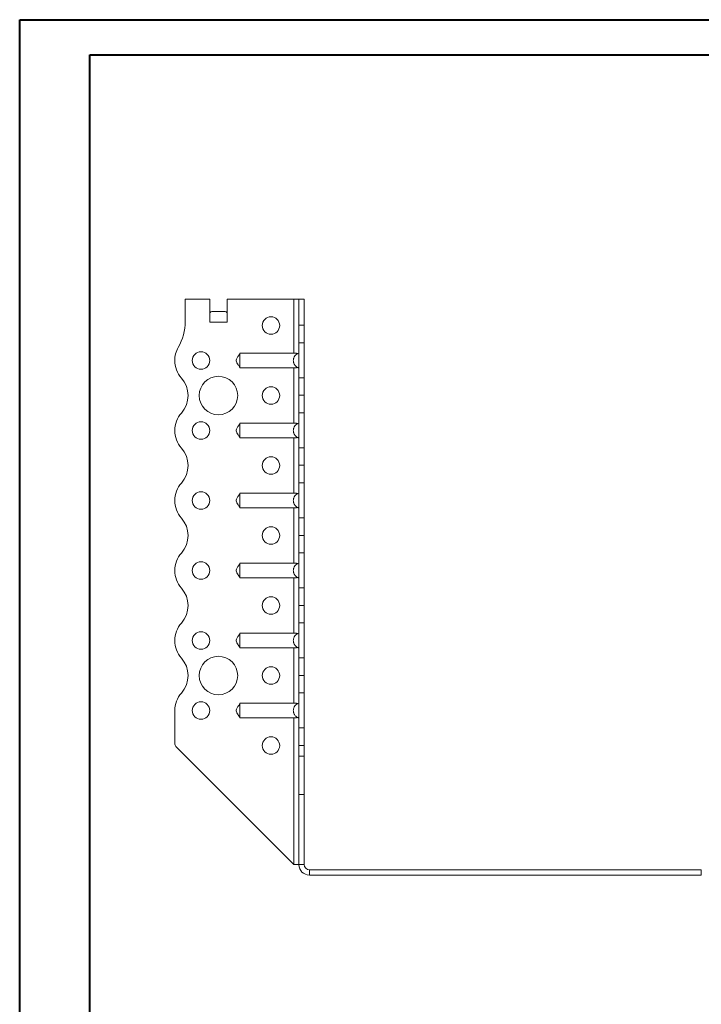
# Model space of a CAD drawing. Header units: millimetres. Extents: x 0 to 210, y 0 to 297.
# Tile 6 of 7: x 0 to 97, y 157 to 297. Entities that reach past the tile are written whole.
import ezdxf

# ---------------------------------------------------------------- set-up
doc = ezdxf.new("R2010")
doc.units = ezdxf.units.MM

msp = doc.modelspace()

# ---------------------------------------------------------------- linework, layer by layer
at = {"color": 7, "linetype": 'Continuous', "lineweight": 40}
for p, q in [((0.08, 0.21), (0.08, 297.21)), ((0.08, 297.21), (210.08, 297.21)), ((10.08, 292.21), (205.08, 292.21)), ((10.08, 5.21), (10.08, 292.21))]:
    msp.add_line(p, q, dxfattribs=at)
at = {"color": 7, "linetype": 'Continuous', "lineweight": 15}
for p, q in [((23.73, 257.28), (23.73, 254.14)), ((27.23, 257.28), (23.73, 257.28)), ((27.23, 254.03), (27.23, 257.28)), ((29.73, 254.03), (29.73, 257.28)), ((39.23, 257.28), (29.73, 257.28)), ((39.23, 257.28), (39.23, 249.59)), ((39.98, 257.28), (39.23, 257.28)), ((40.73, 257.28), (39.98, 257.28)), ((39.98, 253.56), (39.98, 257.28)), ((40.73, 253.56), (40.73, 257.28)), ((27.54, 255.53), (29.42, 255.53)), ((27.23, 254.03), (29.73, 254.03)), ((39.98, 253.56), (40.73, 253.56)), ((39.98, 251.06), (39.98, 253.56)), ((40.73, 253.56), (40.73, 251.06)), ((40.73, 251.06), (39.98, 251.06)), ((39.98, 251.06), (39.98, 246.06)), ((40.73, 246.06), (40.73, 251.06)), ((39.23, 249.59), (31.53, 249.59)), ((39.23, 247.48), (31.53, 247.48)), ((39.23, 247.48), (39.23, 239.59)), ((39.98, 246.06), (40.73, 246.06)), ((39.98, 243.56), (39.98, 246.06)), ((40.73, 246.06), (40.73, 243.56)), ((39.98, 243.56), (40.73, 243.56)), ((39.98, 241.06), (39.98, 243.56)), ((40.73, 243.56), (39.98, 243.56)), ((39.98, 243.56), (39.98, 243.56)), ((40.73, 243.56), (40.73, 241.06)), ((40.73, 243.56), (40.73, 243.56)), ((40.73, 241.06), (39.98, 241.06)), ((39.98, 241.06), (39.98, 236.06)), ((40.73, 236.06), (40.73, 241.06)), ((39.23, 239.59), (31.53, 239.59)), ((39.23, 237.48), (31.53, 237.48)), ((39.23, 237.48), (39.23, 229.59)), ((39.98, 236.06), (40.73, 236.06)), ((39.98, 233.56), (39.98, 236.06)), ((40.73, 236.06), (40.73, 233.56)), ((40.73, 233.56), (39.98, 233.56)), ((39.98, 233.56), (40.73, 233.56)), ((39.98, 231.06), (39.98, 233.56)), ((39.98, 233.56), (39.98, 233.56)), ((40.73, 233.56), (40.73, 231.06)), ((40.73, 233.56), (40.73, 233.56)), ((40.73, 231.06), (39.98, 231.06)), ((39.98, 231.06), (39.98, 226.06)), ((40.73, 226.06), (40.73, 231.06)), ((39.23, 229.59), (31.53, 229.59)), ((39.23, 227.48), (31.53, 227.48)), ((39.23, 227.48), (39.23, 219.59)), ((39.98, 226.06), (40.73, 226.06)), ((39.98, 223.56), (39.98, 226.06)), ((40.73, 226.06), (40.73, 223.56)), ((39.98, 223.56), (40.73, 223.56)), ((39.98, 221.06), (39.98, 223.56)), ((40.73, 223.56), (39.98, 223.56)), ((39.98, 223.56), (39.98, 223.56)), ((40.73, 223.56), (40.73, 221.06)), ((40.73, 223.56), (40.73, 223.56)), ((40.73, 221.06), (39.98, 221.06)), ((39.98, 221.06), (39.98, 216.06)), ((40.73, 216.06), (40.73, 221.06)), ((39.23, 219.59), (31.53, 219.59)), ((39.23, 217.48), (31.53, 217.48)), ((39.23, 217.48), (39.23, 209.59)), ((39.98, 216.06), (40.73, 216.06)), ((39.98, 213.56), (39.98, 216.06)), ((40.73, 216.06), (40.73, 213.56)), ((39.98, 213.56), (40.73, 213.56)), ((39.98, 211.06), (39.98, 213.56)), ((40.73, 213.56), (39.98, 213.56)), ((39.98, 213.56), (39.98, 213.56)), ((40.73, 213.56), (40.73, 211.06)), ((40.73, 213.56), (40.73, 213.56)), ((40.73, 211.06), (39.98, 211.06)), ((39.98, 211.06), (39.98, 206.06)), ((40.73, 206.06), (40.73, 211.06)), ((39.23, 209.59), (31.53, 209.59)), ((22.23, 208.53), (22.23, 208.53)), ((39.23, 207.48), (31.53, 207.48)), ((39.23, 207.48), (39.23, 199.59)), ((39.98, 206.06), (40.73, 206.06)), ((39.98, 203.56), (39.98, 206.06)), ((40.73, 206.06), (40.73, 203.56)), ((40.73, 203.56), (39.98, 203.56)), ((39.98, 203.56), (40.73, 203.56)), ((39.98, 201.06), (39.98, 203.56)), ((39.98, 203.56), (39.98, 203.56)), ((40.73, 203.56), (40.73, 201.06)), ((40.73, 203.56), (40.73, 203.56)), ((40.73, 201.06), (39.98, 201.06)), ((39.98, 201.06), (39.98, 196.06)), ((40.73, 196.06), (40.73, 201.06)), ((22.23, 198.53), (22.23, 193.95)), ((39.23, 199.59), (31.53, 199.59)), ((39.23, 197.48), (31.53, 197.48)), ((39.23, 197.48), (39.23, 176.53)), ((39.98, 196.06), (40.73, 196.06)), ((39.98, 193.56), (39.98, 196.06)), ((40.73, 196.06), (40.73, 193.56)), ((39.23, 176.53), (22.52, 193.24)), ((40.73, 193.56), (39.98, 193.56)), ((39.98, 192.03), (39.98, 193.56)), ((40.73, 192.03), (40.73, 193.56)), ((40.73, 192.03), (39.98, 192.03)), ((39.98, 186.53), (39.98, 192.03)), ((40.73, 186.53), (40.73, 192.03)), ((39.98, 186.53), (40.73, 186.53)), ((39.98, 176.53), (39.98, 186.53)), ((40.73, 176.53), (40.73, 186.53)), ((39.23, 176.53), (39.98, 176.53)), ((39.98, 176.53), (40.73, 176.53)), ((41.48, 175.78), (41.48, 175.03)), ((97.48, 175.78), (41.48, 175.78)), ((97.48, 175.03), (41.48, 175.03)), ((97.48, 175.78), (97.48, 175.03))]:
    msp.add_line(p, q, dxfattribs=at)
for centre, radius in [((35.98, 253.53), 1.25), ((25.98, 248.53), 1.25), ((28.48, 243.53), 2.75), ((35.98, 243.53), 1.25), ((25.98, 238.53), 1.25), ((35.98, 233.53), 1.25), ((25.98, 228.53), 1.25), ((35.98, 223.53), 1.25), ((25.98, 218.53), 1.25), ((35.98, 213.53), 1.25), ((25.98, 208.53), 1.25), ((28.48, 203.53), 2.75), ((35.98, 203.53), 1.25), ((25.98, 198.53), 1.25), ((35.98, 193.53), 1.25)]:
    msp.add_circle(centre, radius, dxfattribs=at)
for centre, radius, start, end in [((16.23, 254.14), 7.5, 330.0736, 0), ((25.98, 248.53), 3.75, 150.0736, 179.9591), ((25.98, 248.53), 3.75, 180, 221.8123), ((20.39, 243.53), 3.75, 318.1863, 41.8123), ((25.98, 238.53), 3.75, 138.1863, 180), ((25.98, 238.53), 3.75, 180, 221.8137), ((20.39, 233.53), 3.75, 318.1863, 41.8137), ((25.98, 228.53), 3.75, 138.1863, 180), ((25.98, 228.53), 3.75, 180, 221.8137), ((20.39, 223.53), 3.75, 318.1863, 41.8137), ((25.98, 218.53), 3.75, 138.1863, 180), ((25.98, 218.53), 3.75, 180, 221.8137), ((20.39, 213.53), 3.75, 318.1877, 41.8137), ((25.98, 208.53), 3.75, 138.1877, 180), ((25.98, 208.53), 3.75, 180, 221.8196), ((20.39, 203.53), 3.75, 318.1804, 41.8196), ((25.98, 198.53), 3.75, 138.1804, 180), ((23.23, 193.95), 1, 180, 225), ((41.48, 176.53), 1.5, 180, 270), ((41.48, 176.53), 0.75, 180, 270)]:
    msp.add_arc(centre, radius, start, end, dxfattribs=at)
for centre, start_param, end_param in [((27.54, 254.03), 0, 0.523599), ((29.42, 254.03), 5.759587, 6.283185)]:
    msp.add_ellipse(centre, major_axis=(0, 1.5), ratio=0.416667, start_param=start_param, end_param=end_param, dxfattribs=at)
for points, knots in [([(31.53, 249.53), (31.5, 249.47), (31.45, 249.36), (31.33, 249.2), (31.21, 249.03), (31.09, 248.82), (31.01, 248.6), (31.04, 248.37), (31.14, 248.14), (31.28, 247.94), (31.41, 247.78), (31.5, 247.65), (31.52, 247.57), (31.53, 247.53)], [0, 0, 0, 0, 0.103535, 0.187076, 0.282267, 0.376183, 0.481926, 0.573538, 0.654559, 0.788835, 0.889561, 0.944535, 1, 1, 1, 1]), ([(31.53, 249.59), (31.53, 249.58), (31.53, 249.56), (31.53, 249.5), (31.53, 249.47), (31.53, 249.41), (31.53, 249.37), (31.53, 249.29), (31.53, 249.24), (31.53, 249.15), (31.53, 249.1), (31.53, 249), (31.53, 248.94), (31.53, 248.83), (31.53, 248.77), (31.53, 248.65), (31.53, 248.59), (31.53, 248.42), (31.53, 248.3), (31.53, 248.07), (31.53, 247.97), (31.53, 247.78), (31.53, 247.7), (31.53, 247.59), (31.53, 247.56), (31.53, 247.51), (31.53, 247.49), (31.53, 247.48)], [0, 0, 0, 0, 0.0625, 0.0625, 0.125, 0.125, 0.1875, 0.1875, 0.25, 0.25, 0.3125, 0.3125, 0.375, 0.375, 0.4375, 0.4375, 0.5, 0.5, 0.625, 0.625, 0.75, 0.75, 0.875, 0.875, 0.9375, 0.9375, 1, 1, 1, 1]), ([(39.98, 247.48), (39.92, 247.49), (39.86, 247.51), (39.76, 247.56), (39.7, 247.59), (39.61, 247.66), (39.56, 247.7), (39.48, 247.78), (39.44, 247.82), (39.36, 247.92), (39.33, 247.97), (39.28, 248.07), (39.25, 248.13), (39.22, 248.24), (39.2, 248.3), (39.18, 248.41), (39.18, 248.47), (39.18, 248.59), (39.18, 248.65), (39.2, 248.77), (39.22, 248.83), (39.27, 249), (39.33, 249.1), (39.47, 249.29), (39.56, 249.37), (39.71, 249.47), (39.76, 249.5), (39.87, 249.56), (39.92, 249.58), (39.98, 249.59)], [0, 0, 0, 0, 0.0625, 0.0625, 0.125, 0.125, 0.1875, 0.1875, 0.25, 0.25, 0.3125, 0.3125, 0.375, 0.375, 0.4375, 0.4375, 0.5, 0.5, 0.5625, 0.5625, 0.625, 0.625, 0.75, 0.75, 0.875, 0.875, 0.9375, 0.9375, 1, 1, 1, 1]), ([(39.23, 249.59), (39.28, 249.59), (39.33, 249.59), (39.43, 249.59), (39.47, 249.58), (39.56, 249.57), (39.61, 249.56), (39.69, 249.54), (39.73, 249.52), (39.76, 249.5)], [0, 0, 0, 0, 0.25, 0.25, 0.5, 0.5, 0.75, 0.75, 1, 1, 1, 1]), ([(39.76, 247.56), (39.73, 247.55), (39.69, 247.53), (39.61, 247.51), (39.56, 247.5), (39.43, 247.48), (39.33, 247.48), (39.23, 247.48)], [0, 0, 0, 0, 0.25, 0.25, 0.5, 0.5, 1, 1, 1, 1]), ([(31.53, 239.53), (31.5, 239.47), (31.45, 239.36), (31.33, 239.2), (31.21, 239.03), (31.09, 238.82), (31.01, 238.6), (31.04, 238.37), (31.14, 238.14), (31.28, 237.94), (31.41, 237.78), (31.5, 237.65), (31.52, 237.57), (31.53, 237.53)], [0, 0, 0, 0, 0.103535, 0.187076, 0.282267, 0.376183, 0.481926, 0.573538, 0.654559, 0.788835, 0.889561, 0.944535, 1, 1, 1, 1]), ([(31.53, 239.59), (31.53, 239.58), (31.53, 239.56), (31.53, 239.5), (31.53, 239.47), (31.53, 239.41), (31.53, 239.37), (31.53, 239.29), (31.53, 239.24), (31.53, 239.15), (31.53, 239.1), (31.53, 239), (31.53, 238.94), (31.53, 238.83), (31.53, 238.77), (31.53, 238.65), (31.53, 238.59), (31.53, 238.42), (31.53, 238.3), (31.53, 238.07), (31.53, 237.97), (31.53, 237.78), (31.53, 237.7), (31.53, 237.59), (31.53, 237.56), (31.53, 237.51), (31.53, 237.49), (31.53, 237.48)], [0, 0, 0, 0, 0.0625, 0.0625, 0.125, 0.125, 0.1875, 0.1875, 0.25, 0.25, 0.3125, 0.3125, 0.375, 0.375, 0.4375, 0.4375, 0.5, 0.5, 0.625, 0.625, 0.75, 0.75, 0.875, 0.875, 0.9375, 0.9375, 1, 1, 1, 1]), ([(39.98, 237.48), (39.92, 237.49), (39.86, 237.51), (39.76, 237.56), (39.7, 237.59), (39.61, 237.66), (39.56, 237.7), (39.48, 237.78), (39.44, 237.82), (39.36, 237.92), (39.33, 237.97), (39.28, 238.07), (39.25, 238.13), (39.22, 238.24), (39.2, 238.3), (39.18, 238.41), (39.18, 238.47), (39.18, 238.59), (39.18, 238.65), (39.2, 238.77), (39.22, 238.83), (39.27, 239), (39.33, 239.1), (39.47, 239.29), (39.56, 239.37), (39.71, 239.47), (39.76, 239.5), (39.87, 239.56), (39.92, 239.58), (39.98, 239.59)], [0, 0, 0, 0, 0.0625, 0.0625, 0.125, 0.125, 0.1875, 0.1875, 0.25, 0.25, 0.3125, 0.3125, 0.375, 0.375, 0.4375, 0.4375, 0.5, 0.5, 0.5625, 0.5625, 0.625, 0.625, 0.75, 0.75, 0.875, 0.875, 0.9375, 0.9375, 1, 1, 1, 1]), ([(39.23, 239.59), (39.28, 239.59), (39.33, 239.59), (39.43, 239.59), (39.47, 239.58), (39.56, 239.57), (39.61, 239.56), (39.69, 239.54), (39.73, 239.52), (39.76, 239.5)], [0, 0, 0, 0, 0.25, 0.25, 0.5, 0.5, 0.75, 0.75, 1, 1, 1, 1]), ([(39.76, 237.56), (39.73, 237.55), (39.69, 237.53), (39.61, 237.51), (39.56, 237.5), (39.43, 237.48), (39.33, 237.48), (39.23, 237.48)], [0, 0, 0, 0, 0.25, 0.25, 0.5, 0.5, 1, 1, 1, 1]), ([(31.53, 229.53), (31.5, 229.47), (31.45, 229.36), (31.33, 229.2), (31.21, 229.03), (31.09, 228.82), (31.01, 228.6), (31.04, 228.37), (31.14, 228.14), (31.28, 227.94), (31.41, 227.78), (31.5, 227.65), (31.52, 227.57), (31.53, 227.53)], [0, 0, 0, 0, 0.103535, 0.187076, 0.282267, 0.376183, 0.481926, 0.573538, 0.654559, 0.788835, 0.889561, 0.944535, 1, 1, 1, 1]), ([(31.53, 229.59), (31.53, 229.58), (31.53, 229.56), (31.53, 229.5), (31.53, 229.47), (31.53, 229.41), (31.53, 229.37), (31.53, 229.29), (31.53, 229.24), (31.53, 229.15), (31.53, 229.1), (31.53, 229), (31.53, 228.94), (31.53, 228.83), (31.53, 228.77), (31.53, 228.65), (31.53, 228.59), (31.53, 228.42), (31.53, 228.3), (31.53, 228.07), (31.53, 227.97), (31.53, 227.78), (31.53, 227.7), (31.53, 227.59), (31.53, 227.56), (31.53, 227.51), (31.53, 227.49), (31.53, 227.48)], [0, 0, 0, 0, 0.0625, 0.0625, 0.125, 0.125, 0.1875, 0.1875, 0.25, 0.25, 0.3125, 0.3125, 0.375, 0.375, 0.4375, 0.4375, 0.5, 0.5, 0.625, 0.625, 0.75, 0.75, 0.875, 0.875, 0.9375, 0.9375, 1, 1, 1, 1]), ([(39.98, 227.48), (39.92, 227.49), (39.86, 227.51), (39.76, 227.56), (39.7, 227.59), (39.61, 227.66), (39.56, 227.7), (39.48, 227.78), (39.44, 227.82), (39.36, 227.92), (39.33, 227.97), (39.28, 228.07), (39.25, 228.13), (39.22, 228.24), (39.2, 228.3), (39.18, 228.41), (39.18, 228.47), (39.18, 228.59), (39.18, 228.65), (39.2, 228.77), (39.22, 228.83), (39.27, 229), (39.33, 229.1), (39.47, 229.29), (39.56, 229.37), (39.71, 229.47), (39.76, 229.5), (39.87, 229.56), (39.92, 229.58), (39.98, 229.59)], [0, 0, 0, 0, 0.0625, 0.0625, 0.125, 0.125, 0.1875, 0.1875, 0.25, 0.25, 0.3125, 0.3125, 0.375, 0.375, 0.4375, 0.4375, 0.5, 0.5, 0.5625, 0.5625, 0.625, 0.625, 0.75, 0.75, 0.875, 0.875, 0.9375, 0.9375, 1, 1, 1, 1]), ([(39.23, 229.59), (39.28, 229.59), (39.33, 229.59), (39.43, 229.59), (39.47, 229.58), (39.56, 229.57), (39.61, 229.56), (39.69, 229.54), (39.73, 229.52), (39.76, 229.5)], [0, 0, 0, 0, 0.25, 0.25, 0.5, 0.5, 0.75, 0.75, 1, 1, 1, 1]), ([(39.76, 227.56), (39.73, 227.55), (39.69, 227.53), (39.61, 227.51), (39.56, 227.5), (39.43, 227.48), (39.33, 227.48), (39.23, 227.48)], [0, 0, 0, 0, 0.25, 0.25, 0.5, 0.5, 1, 1, 1, 1]), ([(31.53, 219.53), (31.5, 219.47), (31.45, 219.36), (31.33, 219.2), (31.21, 219.03), (31.09, 218.82), (31.01, 218.6), (31.04, 218.37), (31.14, 218.14), (31.28, 217.94), (31.41, 217.78), (31.5, 217.65), (31.52, 217.57), (31.53, 217.53)], [0, 0, 0, 0, 0.103535, 0.187076, 0.282267, 0.376183, 0.481926, 0.573538, 0.654559, 0.788835, 0.889561, 0.944535, 1, 1, 1, 1]), ([(31.53, 219.59), (31.53, 219.58), (31.53, 219.56), (31.53, 219.5), (31.53, 219.47), (31.53, 219.41), (31.53, 219.37), (31.53, 219.29), (31.53, 219.24), (31.53, 219.15), (31.53, 219.1), (31.53, 219), (31.53, 218.94), (31.53, 218.83), (31.53, 218.77), (31.53, 218.65), (31.53, 218.59), (31.53, 218.42), (31.53, 218.3), (31.53, 218.07), (31.53, 217.97), (31.53, 217.78), (31.53, 217.7), (31.53, 217.59), (31.53, 217.56), (31.53, 217.51), (31.53, 217.49), (31.53, 217.48)], [0, 0, 0, 0, 0.0625, 0.0625, 0.125, 0.125, 0.1875, 0.1875, 0.25, 0.25, 0.3125, 0.3125, 0.375, 0.375, 0.4375, 0.4375, 0.5, 0.5, 0.625, 0.625, 0.75, 0.75, 0.875, 0.875, 0.9375, 0.9375, 1, 1, 1, 1]), ([(39.98, 217.48), (39.92, 217.49), (39.86, 217.51), (39.76, 217.56), (39.7, 217.59), (39.61, 217.66), (39.56, 217.7), (39.48, 217.78), (39.44, 217.82), (39.36, 217.92), (39.33, 217.97), (39.28, 218.07), (39.25, 218.13), (39.22, 218.24), (39.2, 218.3), (39.18, 218.41), (39.18, 218.47), (39.18, 218.59), (39.18, 218.65), (39.2, 218.77), (39.22, 218.83), (39.27, 219), (39.33, 219.1), (39.47, 219.29), (39.56, 219.37), (39.71, 219.47), (39.76, 219.5), (39.87, 219.56), (39.92, 219.58), (39.98, 219.59)], [0, 0, 0, 0, 0.0625, 0.0625, 0.125, 0.125, 0.1875, 0.1875, 0.25, 0.25, 0.3125, 0.3125, 0.375, 0.375, 0.4375, 0.4375, 0.5, 0.5, 0.5625, 0.5625, 0.625, 0.625, 0.75, 0.75, 0.875, 0.875, 0.9375, 0.9375, 1, 1, 1, 1]), ([(39.23, 219.59), (39.28, 219.59), (39.33, 219.59), (39.43, 219.59), (39.47, 219.58), (39.56, 219.57), (39.61, 219.56), (39.69, 219.54), (39.73, 219.52), (39.76, 219.5)], [0, 0, 0, 0, 0.25, 0.25, 0.5, 0.5, 0.75, 0.75, 1, 1, 1, 1]), ([(39.76, 217.56), (39.73, 217.55), (39.69, 217.53), (39.61, 217.51), (39.56, 217.5), (39.43, 217.48), (39.33, 217.48), (39.23, 217.48)], [0, 0, 0, 0, 0.25, 0.25, 0.5, 0.5, 1, 1, 1, 1]), ([(31.53, 209.59), (31.53, 209.58), (31.53, 209.56), (31.53, 209.5), (31.53, 209.47), (31.53, 209.41), (31.53, 209.37), (31.53, 209.29), (31.53, 209.24), (31.53, 209.15), (31.53, 209.1), (31.53, 209), (31.53, 208.94), (31.53, 208.83), (31.53, 208.77), (31.53, 208.65), (31.53, 208.59), (31.53, 208.42), (31.53, 208.3), (31.53, 208.07), (31.53, 207.97), (31.53, 207.78), (31.53, 207.7), (31.53, 207.59), (31.53, 207.56), (31.53, 207.51), (31.53, 207.49), (31.53, 207.48)], [0, 0, 0, 0, 0.0625, 0.0625, 0.125, 0.125, 0.1875, 0.1875, 0.25, 0.25, 0.3125, 0.3125, 0.375, 0.375, 0.4375, 0.4375, 0.5, 0.5, 0.625, 0.625, 0.75, 0.75, 0.875, 0.875, 0.9375, 0.9375, 1, 1, 1, 1]), ([(39.98, 207.48), (39.92, 207.49), (39.86, 207.51), (39.76, 207.56), (39.7, 207.59), (39.61, 207.66), (39.56, 207.7), (39.48, 207.78), (39.44, 207.82), (39.36, 207.92), (39.33, 207.97), (39.28, 208.07), (39.25, 208.13), (39.22, 208.24), (39.2, 208.3), (39.18, 208.41), (39.18, 208.47), (39.18, 208.59), (39.18, 208.65), (39.2, 208.77), (39.22, 208.83), (39.27, 209), (39.33, 209.1), (39.47, 209.29), (39.56, 209.37), (39.71, 209.47), (39.76, 209.5), (39.87, 209.56), (39.92, 209.58), (39.98, 209.59)], [0, 0, 0, 0, 0.0625, 0.0625, 0.125, 0.125, 0.1875, 0.1875, 0.25, 0.25, 0.3125, 0.3125, 0.375, 0.375, 0.4375, 0.4375, 0.5, 0.5, 0.5625, 0.5625, 0.625, 0.625, 0.75, 0.75, 0.875, 0.875, 0.9375, 0.9375, 1, 1, 1, 1]), ([(39.23, 209.59), (39.28, 209.59), (39.33, 209.59), (39.43, 209.59), (39.47, 209.58), (39.56, 209.57), (39.61, 209.56), (39.69, 209.54), (39.73, 209.52), (39.76, 209.5)], [0, 0, 0, 0, 0.25, 0.25, 0.5, 0.5, 0.75, 0.75, 1, 1, 1, 1]), ([(31.53, 209.53), (31.5, 209.47), (31.45, 209.36), (31.33, 209.2), (31.21, 209.03), (31.09, 208.82), (31.01, 208.6), (31.04, 208.37), (31.14, 208.14), (31.28, 207.94), (31.41, 207.78), (31.5, 207.65), (31.52, 207.57), (31.53, 207.53)], [0, 0, 0, 0, 0.103535, 0.187076, 0.282267, 0.376183, 0.481926, 0.573538, 0.654559, 0.788835, 0.889561, 0.944535, 1, 1, 1, 1]), ([(39.76, 207.56), (39.73, 207.55), (39.69, 207.53), (39.61, 207.51), (39.56, 207.5), (39.43, 207.48), (39.33, 207.48), (39.23, 207.48)], [0, 0, 0, 0, 0.25, 0.25, 0.5, 0.5, 1, 1, 1, 1]), ([(31.53, 199.53), (31.5, 199.47), (31.45, 199.36), (31.33, 199.2), (31.21, 199.03), (31.09, 198.82), (31.01, 198.6), (31.04, 198.37), (31.14, 198.14), (31.28, 197.94), (31.41, 197.78), (31.5, 197.65), (31.52, 197.57), (31.53, 197.53)], [0, 0, 0, 0, 0.103535, 0.187076, 0.282267, 0.376183, 0.481926, 0.573538, 0.654559, 0.788835, 0.889561, 0.944535, 1, 1, 1, 1]), ([(31.53, 199.59), (31.53, 199.58), (31.53, 199.56), (31.53, 199.5), (31.53, 199.47), (31.53, 199.41), (31.53, 199.37), (31.53, 199.29), (31.53, 199.24), (31.53, 199.15), (31.53, 199.1), (31.53, 199), (31.53, 198.94), (31.53, 198.83), (31.53, 198.77), (31.53, 198.65), (31.53, 198.59), (31.53, 198.42), (31.53, 198.3), (31.53, 198.07), (31.53, 197.97), (31.53, 197.78), (31.53, 197.7), (31.53, 197.59), (31.53, 197.56), (31.53, 197.51), (31.53, 197.49), (31.53, 197.48)], [0, 0, 0, 0, 0.0625, 0.0625, 0.125, 0.125, 0.1875, 0.1875, 0.25, 0.25, 0.3125, 0.3125, 0.375, 0.375, 0.4375, 0.4375, 0.5, 0.5, 0.625, 0.625, 0.75, 0.75, 0.875, 0.875, 0.9375, 0.9375, 1, 1, 1, 1]), ([(39.98, 197.48), (39.92, 197.49), (39.86, 197.51), (39.76, 197.56), (39.7, 197.59), (39.61, 197.66), (39.56, 197.7), (39.48, 197.78), (39.44, 197.82), (39.36, 197.92), (39.33, 197.97), (39.28, 198.07), (39.25, 198.13), (39.22, 198.24), (39.2, 198.3), (39.18, 198.41), (39.18, 198.47), (39.18, 198.59), (39.18, 198.65), (39.2, 198.77), (39.22, 198.83), (39.27, 199), (39.33, 199.1), (39.47, 199.29), (39.56, 199.37), (39.71, 199.47), (39.76, 199.5), (39.87, 199.56), (39.92, 199.58), (39.98, 199.59)], [0, 0, 0, 0, 0.0625, 0.0625, 0.125, 0.125, 0.1875, 0.1875, 0.25, 0.25, 0.3125, 0.3125, 0.375, 0.375, 0.4375, 0.4375, 0.5, 0.5, 0.5625, 0.5625, 0.625, 0.625, 0.75, 0.75, 0.875, 0.875, 0.9375, 0.9375, 1, 1, 1, 1]), ([(39.23, 199.59), (39.28, 199.59), (39.33, 199.59), (39.43, 199.59), (39.47, 199.58), (39.56, 199.57), (39.61, 199.56), (39.69, 199.54), (39.73, 199.52), (39.76, 199.5)], [0, 0, 0, 0, 0.25, 0.25, 0.5, 0.5, 0.75, 0.75, 1, 1, 1, 1]), ([(39.76, 197.56), (39.73, 197.55), (39.69, 197.53), (39.61, 197.51), (39.56, 197.5), (39.43, 197.48), (39.33, 197.48), (39.23, 197.48)], [0, 0, 0, 0, 0.25, 0.25, 0.5, 0.5, 1, 1, 1, 1])]:
    msp.add_open_spline(points, degree=3, knots=knots, dxfattribs=at)

doc.saveas('drawing.dxf')
